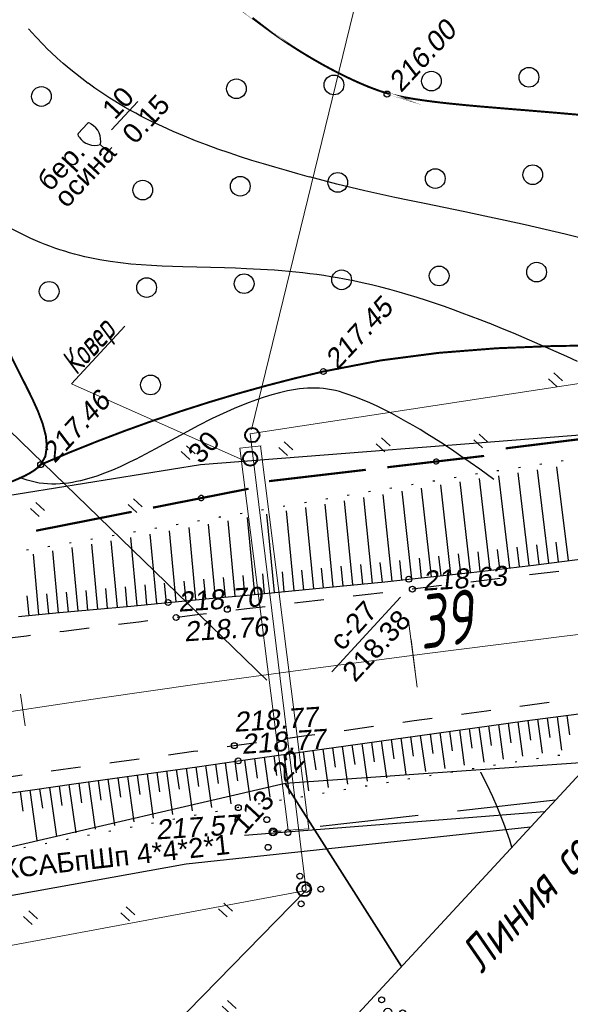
# Model space of a CAD drawing. Header units: millimetres. Extents: x -10 to 1169, y 1 to 1686.
# Tile 118 of 224: x 950 to 978, y 488 to 538. Entities that reach past the tile are written whole.
import ezdxf
from ezdxf.enums import TextEntityAlignment as Align
from ezdxf.lldxf.tags import DXFTag

# ---------------------------------------------------------------- set-up
doc = ezdxf.new("R2010")
doc.units = ezdxf.units.MM
for name, pattern in [('ADOT1', [1, 0, -1]), ('AHIDDEN1', [2, 0.5, -1.5]), ('AHIDDEN2', [3, 1.5, -1.5]), ('AHIDDEN4', [7, 5, -2]), ('CONTI', [0]), ('PHANTOM2', [1.25, 0.625, -0.125, 0.125, -0.125, 0.125, -0.125])]:
    doc.linetypes.add(name, pattern=pattern)
for name, color, linetype in [('CONTURS', 7, 'Continuous'), ('GPR_PICK', 7, 'Continuous'), ('IZOLINES', 32, 'Continuous'), ('PDIGIT', 170, 'Continuous'), ('PICKETS', 7, 'Continuous'), ('ОБЪЕКТЫ_АВТОДОРОГ', 7, 'Continuous'), ('УЧАСТКИ', 7, 'Continuous')]:
    doc.layers.add(name, color=color, linetype=linetype)
doc.layers.add('СВЯЗЬ', color=170, linetype='Связь', lineweight=30)
doc.styles.add('GPR', font='isocpeui.ttf', dxfattribs={"width": 0.8})
doc.styles.get("Standard").update_dxf_attribs({"font": 'arial.ttf'})
tags = doc.linetypes.add('газ', pattern='A,42.7,-5.08,["Г",Standard,S=2.54,R=0,X=-2.54,Y=-1.27],-3.81', length=51.59).pattern_tags.tags
tags[6] = DXFTag(74, 10)
doc.linetypes.add('Связь', pattern='A,12.5,[130,ltypeshp.shx,S=1,R=-30,X=0,Y=0.9],1,[130,ltypeshp.shx,S=1,R=-30,X=0,Y=0.9],1,[130,ltypeshp.shx,S=1,R=-30,X=0,Y=0.9],4.5', length=19)

# ---------------------------------------------------------------- blocks, each defined once
blk = doc.blocks.new('133')
at = {"layer": 'CONTURS', "color": 7, "linetype": 'Continuous', "const_width": 0.2}
for points in [[(-11, 0), (-2, 0)], [(0, 0), (9, 0)]]:
    blk.add_lwpolyline(points, dxfattribs=at)
at = {"layer": 'CONTURS', "color": 7, "linetype": 'Continuous', "const_width": 0.5}
blk.add_lwpolyline([(-6.791280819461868, -0.0028738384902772, 1), (-6.291280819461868, -0.0028738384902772, 1)], format="xyb", close=True, dxfattribs=at)
blk = doc.blocks.new('401')
at = {"layer": 'CONTURS'}
for p, q in [((0, 0), (0, 1.2)), ((0.8, 0), (0.8, 1.2))]:
    blk.add_line(p, q, dxfattribs=at)
blk = doc.blocks.new('394')
at = {"layer": 'CONTURS', "color": 7, "linetype": 'Continuous'}
for centre, radius in [((0.5222157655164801, 1.348219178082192), 0.3), ((0.029840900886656, 0.0364383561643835), 0.4), ((-1.462204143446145, -0.6558904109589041), 0.3), ((0.9996701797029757, -1.111369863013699), 0.3)]:
    blk.add_circle(centre, radius, dxfattribs=at)
blk = doc.blocks.new('372')
at = {"layer": 'CONTURS'}
blk.add_circle((0, 0), 1, dxfattribs=at)
blk = doc.blocks.new('390_2')
at = {"layer": 'CONTURS', "color": 7}
for p, q in [((0.6991505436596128, 3.473176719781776), (-0.6905651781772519, 3.473176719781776)), ((0.0023088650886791, 1.057788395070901), (0.0023088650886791, 0.0293004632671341)), ((0.0176911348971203, -0.0024620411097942), (0.5792057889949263, -0.0024620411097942))]:
    blk.add_line(p, q, dxfattribs=at)
at = {"layer": 'CONTURS', "color": 7, "linetype": 'Continuous'}
for centre, radius, start, end in [((1.008602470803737, 2.722503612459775), 1.954260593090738, 167.2458957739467, 239.3760234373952), ((-19.93655262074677, 7.463485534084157), 19.5207581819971, 347.245895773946, 347.6983439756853), ((-0.6490946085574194, 3.257555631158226), 0.2199581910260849, 101.9407673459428, 167.6983439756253), ((-0.6905651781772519, 3.453655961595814), 0.0195207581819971, 90, 101.9407673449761), ((-1.008911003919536, 2.722503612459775), 1.954260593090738, 300.6239765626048, 12.75410422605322), ((0.6487860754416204, 3.257555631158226), 0.2199581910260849, 12.30165602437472, 76.96725551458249), ((19.93624408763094, 7.463485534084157), 19.5207581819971, 192.3016560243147, 192.7541042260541)]:
    blk.add_arc(centre, radius, start, end, dxfattribs=at)
blk = doc.blocks.new('пкк')
at = {"layer": 'ОБЪЕКТЫ_АВТОДОРОГ', "lineweight": 15, "ltscale": 200}
blk.add_line((-0.0110175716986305, -0.8223418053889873), (-0.0083168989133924, 0.8046021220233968), dxfattribs=at)
blk = doc.blocks.new('пк')
at = {"layer": 'ОБЪЕКТЫ_АВТОДОРОГ', "linetype": 'Continuous', "lineweight": 25, "xscale": 2, "yscale": 2, "zscale": 2}
blk.add_blockref('пкк', (0.0027216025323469, 0.0077388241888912), dxfattribs=at)

msp = doc.modelspace()

# ---------------------------------------------------------------- linework, layer by layer
at = {"linetype": 'Continuous', "lineweight": 40}
for centre in [(962.2482551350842, 516.7203204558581), (962.142234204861, 515.5304077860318), (964.8779919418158, 493.675497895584)]:
    msp.add_circle(centre, 0.3621330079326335, dxfattribs=at)
at = {"layer": 'CONTURS', "color": 0, "linetype": 'CONTI', "lineweight": 15}
for p, q in [((916.4411802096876, 549.4679367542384), (962.9818623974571, 504.285938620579)), ((962.2175568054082, 517.0145660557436), (968.6705949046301, 543.4531618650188)), ((953.0732776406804, 519.3216701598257), (955.7857403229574, 522.2571395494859)), ((961.9382016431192, 515.385382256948), (953.0732776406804, 519.3216701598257)), ((966.2792055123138, 504.7104054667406), (969.7701033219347, 508.488309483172)), ((966.2792055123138, 504.7104054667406), (966.2792055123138, 504.7104054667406)), ((964.968347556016, 493.6011076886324), (957.9469673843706, 486.429414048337))]:
    msp.add_line(p, q, dxfattribs=at)
at = {"layer": 'CONTURS', "color": 1, "linetype": 'газ', "lineweight": 15}
for p, q in [((962.1235280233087, 516.7875806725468), (1000.2008490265, 522.6268984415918)), ((964.9797825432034, 493.5973486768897), (962.1365181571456, 516.7891857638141)), ((961.6212336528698, 516.0501887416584), (962.7097017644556, 516.1775283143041)), ((961.6225518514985, 516.0637767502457), (964.0698787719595, 496.6609396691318)), ((962.6712045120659, 516.172610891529), (965.1222885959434, 496.7399863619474)), ((964.0693339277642, 496.6668216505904), (965.1222885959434, 496.7399863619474)), ((914.5959177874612, 484.2435342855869), (964.9797825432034, 493.5973486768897))]:
    msp.add_line(p, q, dxfattribs=at)
at = {"layer": 'CONTURS', "lineweight": -2}
for p, q in [((976.3017971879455, 510.1021759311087), (975.736790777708, 514.8103514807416)), ((977.2942865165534, 510.2245071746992), (976.7154865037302, 514.958320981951)), ((978.2866123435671, 510.3481576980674), (977.6959853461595, 515.1065670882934)), ((973.3224864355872, 509.7504553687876), (972.7997745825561, 514.3512480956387)), ((974.3156062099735, 509.8675583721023), (973.776824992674, 514.511590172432)), ((975.3087016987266, 509.9848671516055), (974.7566316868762, 514.6621596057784)), ((970.3406669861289, 509.4206785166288), (969.8606777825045, 513.868905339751)), ((971.3346068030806, 509.5306041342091), (970.8402972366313, 514.0296714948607)), ((972.3285466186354, 509.6405297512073), (971.8204413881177, 514.1905268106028)), ((967.3563745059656, 509.114156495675), (966.9253267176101, 513.3846905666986)), ((968.3513987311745, 509.2137897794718), (967.9046985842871, 513.5479245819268)), ((969.3461868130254, 509.3157538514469), (968.883002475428, 513.7084664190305)), ((964.3702271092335, 508.8262185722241), (963.978340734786, 512.8799235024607)), ((965.3657577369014, 508.9206578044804), (964.9620112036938, 513.0484136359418)), ((966.3611518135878, 509.0165255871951), (965.9446559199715, 513.2167246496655)), ((961.3833381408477, 508.5460510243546), (961.0198085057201, 512.3731336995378)), ((962.3789862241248, 508.6392438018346), (962.0071625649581, 512.5422704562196)), ((963.3746261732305, 508.732523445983), (962.9933985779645, 512.711210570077)), ((958.3967380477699, 508.2628313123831), (958.0555505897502, 511.861814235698)), ((959.3921680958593, 508.3583248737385), (959.0437082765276, 512.0324640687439)), ((960.3877127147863, 508.4526164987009), (960.0317886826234, 512.2031001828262)), ((955.4101246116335, 507.9797572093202), (955.0951665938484, 511.3505950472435)), ((956.4057954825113, 508.0727062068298), (956.0813581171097, 511.5208933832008)), ((957.4012849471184, 508.1675783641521), (957.0682296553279, 511.6913135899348)), ((952.4225980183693, 507.7064794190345), (952.1327062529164, 510.8468392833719)), ((953.4184993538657, 507.7969256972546), (953.1210358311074, 511.0131689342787)), ((954.4143674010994, 507.8877377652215), (954.1084025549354, 511.1801950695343)), ((974.8121539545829, 509.9262127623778), (974.695919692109, 510.9194345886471)), ((975.805249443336, 510.0435215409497), (975.6870617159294, 511.0365128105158)), ((976.7980418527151, 510.163341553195), (976.6777806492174, 511.1560838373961)), ((977.790449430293, 510.2863324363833), (977.6681754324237, 511.2788288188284)), ((951.4266737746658, 507.6162857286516), (951.1436068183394, 510.6803754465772)), ((973.8190463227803, 509.8090068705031), (973.7049755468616, 510.8024794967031)), ((964.8679924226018, 508.8734381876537), (964.7712007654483, 509.8687428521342)), ((965.8634547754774, 508.968591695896), (965.7654363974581, 509.9637763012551)), ((966.8587631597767, 509.0653410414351), (966.7592047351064, 510.0603727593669)), ((967.8538866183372, 509.1639731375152), (967.7524049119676, 510.1588105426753)), ((968.8487927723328, 509.2647718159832), (968.7450922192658, 510.2593803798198)), ((958.8944530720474, 508.3105780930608), (958.8000551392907, 509.3061126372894)), ((959.8899404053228, 508.4054706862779), (959.7954931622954, 509.4010005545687)), ((960.885525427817, 508.4993337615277), (960.7910052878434, 509.4948567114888)), ((961.8811621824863, 508.5926474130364), (961.7864612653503, 509.5881531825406)), ((962.8768061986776, 508.6858836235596), (962.7816952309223, 509.6813503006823)), ((963.872426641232, 508.7793710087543), (963.7766198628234, 509.774770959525)), ((953.9164333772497, 507.8423317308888), (953.8241182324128, 508.8380615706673)), ((954.912246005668, 507.9337474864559), (954.8194624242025, 508.9294337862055)), ((955.9079600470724, 508.0262317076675), (955.8146031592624, 509.02186441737)), ((956.9035402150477, 508.1201422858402), (956.8096510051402, 509.1157249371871)), ((957.8990114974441, 508.2152048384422), (957.8047719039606, 509.2107543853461)), ((950.9287098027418, 507.5712093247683), (950.8365287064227, 508.5669515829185)), ((951.9246358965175, 507.6613825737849), (951.8326807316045, 508.6571457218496)), ((952.9205486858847, 507.7517025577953), (952.8285398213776, 508.7474607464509)), ((977.2147640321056, 502.3602554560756), (977.3461297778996, 501.3689214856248)), ((977.7103765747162, 502.4263478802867), (977.933793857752, 500.7314862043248)), ((978.2061388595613, 502.4913075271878), (978.3360211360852, 501.4997781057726)), ((973.2510385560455, 501.8228089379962), (973.3868591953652, 500.8320754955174)), ((973.7463617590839, 501.8910359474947), (973.988456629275, 500.1195828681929)), ((974.2417472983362, 501.9588088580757), (974.3766470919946, 500.9679496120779)), ((974.7371328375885, 502.0265817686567), (974.9749287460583, 500.273165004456)), ((975.2325864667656, 502.0938551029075), (975.3664455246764, 501.1028547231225)), ((975.728040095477, 502.1611284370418), (975.961461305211, 500.4259778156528)), ((976.2235957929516, 502.2276457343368), (976.3562783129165, 501.2364871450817)), ((976.7191514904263, 502.2941630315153), (976.9476457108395, 500.5787351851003)), ((969.7844357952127, 501.3404622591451), (970.0428892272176, 499.4875814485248)), ((970.2795989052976, 501.4098416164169), (970.4174782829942, 500.4193925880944)), ((970.7747620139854, 501.4792209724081), (971.0295001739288, 499.6456178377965)), ((971.2699845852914, 501.5481746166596), (971.4072894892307, 500.5576457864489)), ((971.7652071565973, 501.6171282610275), (972.0160207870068, 499.8036393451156)), ((972.260461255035, 501.6858550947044), (972.3970788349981, 500.6952312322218)), ((972.7557153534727, 501.7545819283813), (973.0022702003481, 499.9616163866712)), ((966.3185685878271, 500.8528520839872), (966.4575369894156, 499.8625552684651)), ((966.8136764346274, 500.9226247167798), (967.0835478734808, 498.9992311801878)), ((967.3087896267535, 500.992359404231), (967.4476691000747, 500.0020501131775)), ((967.8039028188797, 501.0620940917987), (968.070196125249, 499.1622521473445)), ((968.2990171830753, 501.1318204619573), (968.4377014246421, 500.1414838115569)), ((968.7941315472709, 501.2015468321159), (969.0566407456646, 499.3252387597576)), ((969.289283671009, 501.2710045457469), (969.4276387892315, 500.2806218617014)), ((962.8526365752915, 500.3657029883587), (963.137057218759, 498.3347765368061)), ((963.3477988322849, 500.4350884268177), (963.486563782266, 499.4447630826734)), ((963.8429610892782, 500.5044738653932), (964.1236284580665, 498.5025304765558)), ((964.3380943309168, 500.5740660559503), (964.4769805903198, 499.5837577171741)), ((964.8332275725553, 500.6436582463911), (965.1100832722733, 498.6702642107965)), ((965.3283441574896, 500.7133688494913), (965.4673045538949, 499.7230709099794)), ((965.8234607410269, 500.783079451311), (966.0967080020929, 498.8361779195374)), ((958.8910496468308, 499.8126851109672), (959.1943094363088, 497.6469727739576)), ((959.3862397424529, 499.8818715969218), (959.5248637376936, 498.8915265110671)), ((959.8814298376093, 499.9510580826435), (960.1791950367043, 497.8229817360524)), ((960.3766395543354, 500.0201039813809), (960.5151997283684, 499.0297499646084)), ((960.8718492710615, 500.0891498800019), (961.1645222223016, 497.9970901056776)), ((961.3670526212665, 500.1582414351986), (961.5056261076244, 499.1678892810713)), ((961.8622559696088, 500.2273329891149), (962.1505943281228, 498.1670414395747)), ((962.3574462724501, 500.296517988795), (962.4960913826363, 499.3061758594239)), ((955.4249436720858, 499.326774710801), (955.5640653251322, 498.336499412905)), ((955.920082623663, 499.3963262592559), (956.2428857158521, 497.097479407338)), ((956.4152292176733, 499.4658233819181), (956.554222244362, 498.4755300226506)), ((956.9103758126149, 499.5353205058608), (957.2262538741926, 497.2837109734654)), ((957.4055377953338, 499.6047079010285), (957.5443971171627, 498.614395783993)), ((957.9006997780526, 499.6740952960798), (958.2101730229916, 497.4658459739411)), ((958.3958747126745, 499.7433902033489), (958.5346065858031, 498.7530602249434)), ((951.959094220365, 498.8390377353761), (952.3108930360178, 496.3413202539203)), ((952.454203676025, 498.9087989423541), (952.5936372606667, 497.918567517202)), ((952.9493131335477, 498.9785601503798), (953.2937177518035, 496.5319700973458)), ((953.4444341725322, 499.048239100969), (953.583778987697, 498.0579951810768)), ((953.939555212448, 499.1179180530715), (954.276655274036, 496.7214440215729)), ((954.4346799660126, 499.1875706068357), (954.5739206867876, 498.1973120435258)), ((954.9298047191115, 499.2572231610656), (955.2595982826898, 496.910852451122)), ((950.473776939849, 498.6296754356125), (950.6133367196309, 497.639461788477)), ((950.9688776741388, 498.6994985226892), (951.328047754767, 496.1506662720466)), ((951.4639859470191, 498.7692681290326), (951.6034904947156, 497.7790466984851))]:
    msp.add_line(p, q, dxfattribs=at)
at = {"layer": 'CONTURS', "linetype": 'AHIDDEN1', "const_width": 0.1, "flags": 128}
for points in [[(910.9664202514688, 506.0819008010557), (913.7034232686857, 506.4582141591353), (916.4342908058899, 506.8621105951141), (919.1590228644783, 507.293590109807), (921.877619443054, 507.7526527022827), (924.5900805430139, 508.2392983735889), (927.2964061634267, 508.7535271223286), (929.9965963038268, 509.295338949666), (932.6906509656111, 509.8647338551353), (935.3785701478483, 510.4617118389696), (938.0603538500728, 511.0862729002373), (939.1711262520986, 511.3371829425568), (940.2902116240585, 511.5697170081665), (941.4135995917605, 511.7937631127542), (942.5372797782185, 512.0192092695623), (943.6572418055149, 512.2559434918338), (944.769475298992, 512.5138537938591), (945.869969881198, 512.8028281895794), (946.9547151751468, 513.1327546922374), (948.0197008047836, 513.5135213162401), (949.060916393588, 513.955016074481), (949.318933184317, 514.0687057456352), (949.58949215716, 514.1801102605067), (949.866853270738, 514.2911621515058), (950.1452764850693, 514.4037939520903), (950.4190217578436, 514.5199381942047), (950.6823490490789, 514.6415274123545), (950.9295183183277, 514.7704941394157), (951.1547895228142, 514.9087709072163), (951.3524226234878, 515.0582902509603), (951.5166775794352, 515.2209847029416), (951.7520223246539, 515.6400491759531), (951.8304356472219, 516.1355932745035), (951.7772480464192, 516.6930200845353), (951.6177900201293, 517.2977326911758), (951.3773920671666, 517.9351341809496), (951.0813846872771, 518.5906276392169), (950.7550983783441, 519.249616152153), (950.4238636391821, 519.897502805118), (950.113010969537, 520.5196906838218), (949.8478708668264, 521.1015828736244), (949.4441373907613, 522.0002692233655), (948.9957775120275, 522.8851799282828), (948.5067525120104, 523.7551572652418), (947.9810236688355, 524.6090435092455), (947.4225522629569, 525.4456809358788), (946.8352995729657, 526.2639118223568), (946.223226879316, 527.0625784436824), (945.5902954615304, 527.8405230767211), (944.9404665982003, 528.5965879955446), (944.2777015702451, 529.3296154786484), (943.6355556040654, 529.9867023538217), (942.9608372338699, 530.6140314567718), (942.2592102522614, 531.2167496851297), (941.5363384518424, 531.8000039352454), (940.7978856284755, 532.3689411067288), (940.0495155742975, 532.9287080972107), (939.296892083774, 533.4844518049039), (938.5456789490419, 534.0413191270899), (937.8015399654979, 534.6044569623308), (937.0701389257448, 535.1790122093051), (936.7533723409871, 535.4338493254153), (936.436514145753, 535.6885728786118), (936.1195643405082, 535.9431828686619), (935.8025229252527, 536.1976792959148), (935.4853898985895, 536.4520621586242), (935.1681652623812, 536.7063314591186), (934.8508490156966, 536.9604871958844), (934.5334411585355, 537.2145293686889), (934.2159416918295, 537.4684579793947), (933.8983506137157, 537.7222730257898)], [(951.5166775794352, 515.2209847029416), (952.9284923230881, 515.8190679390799), (954.3453320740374, 516.3893601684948), (955.767196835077, 516.9318613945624), (957.1940866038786, 517.4465716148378), (958.6260013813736, 517.9334908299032), (960.0629411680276, 518.3926190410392), (961.5049059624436, 518.8239562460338), (962.9518957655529, 519.2275024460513), (964.4039105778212, 519.6032576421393), (965.8609503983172, 519.9512218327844), (968.7663116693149, 520.5129098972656), (971.7049165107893, 520.8963530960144), (974.6709423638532, 521.1313490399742), (977.658566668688, 521.2476953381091), (980.6619668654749, 521.2751896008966), (983.6753203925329, 521.2436294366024), (986.6928046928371, 521.1828124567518), (989.708597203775, 521.1225362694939), (992.7168753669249, 521.0925984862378), (995.711816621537, 521.1227967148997), (997.5550737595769, 521.1560500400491), (998.8526666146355, 521.1678744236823)]]:
    msp.add_lwpolyline(points, dxfattribs=at)
at = {"layer": 'CONTURS'}
msp.add_lwpolyline([(955.1016624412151, 532.2161163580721), (956.4381927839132, 533.6625303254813)], dxfattribs=at)
at = {"layer": 'CONTURS', "linetype": 'ADOT1', "flags": 128}
for points in [[(995.4928515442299, 517.5318301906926), (994.0538239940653, 517.419056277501), (987.3338206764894, 516.6915990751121), (980.6291675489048, 515.8028387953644), (973.9361102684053, 514.7907982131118), (967.2508944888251, 513.6935001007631), (960.5697658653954, 512.5489672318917), (953.8889700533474, 511.395222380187), (947.2047527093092, 510.2702883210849), (940.5133594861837, 509.2121878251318), (933.8110360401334, 508.2589436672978), (929.4061434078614, 507.6793637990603), (925.0003155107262, 507.1067384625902), (920.5935523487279, 506.5410676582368), (916.1858539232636, 505.982351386), (911.7772202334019, 505.4305896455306), (907.367651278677, 504.8857824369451), (902.9571470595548, 504.3479297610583), (898.5457075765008, 503.8170316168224), (894.1333328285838, 503.2930880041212), (889.7200228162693, 502.7760989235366)], [(980.0262754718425, 500.7936605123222), (978.3867165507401, 500.5487289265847), (974.1696996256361, 499.8954950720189), (969.9563920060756, 499.2205907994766), (965.7469894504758, 498.5250799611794), (961.5416877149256, 497.8100264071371), (959.4984078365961, 497.4489761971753), (957.4575107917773, 497.0733537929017), (955.4183449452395, 496.6871706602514), (953.3802586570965, 496.2944382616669), (951.3426002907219, 495.8991680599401), (949.3047182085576, 495.5053715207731), (947.2659607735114, 495.1170601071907), (945.2256763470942, 494.7382452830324), (943.1832132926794, 494.3729385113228), (941.1379199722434, 494.0251512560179), (938.1979850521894, 493.5483478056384), (935.2548269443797, 493.0876196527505), (932.3086703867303, 492.643282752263), (929.3597401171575, 492.2156530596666), (926.4082608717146, 491.8050465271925), (923.4544573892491, 491.4117791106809), (920.4985544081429, 491.0361667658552), (917.5407766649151, 490.6785254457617), (914.5813488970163, 490.3391711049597), (911.6204958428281, 490.0184196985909), (909.434370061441, 489.7935111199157), (907.2471823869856, 489.5783331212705), (905.058932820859, 489.3728857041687), (902.8696213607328, 489.1771688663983), (900.6792480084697, 488.9911826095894), (898.4878127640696, 488.8149269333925), (896.29531562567, 488.6484018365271), (894.1017565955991, 488.4916073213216), (891.90713567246, 488.344543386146), (889.7114528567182, 488.2072100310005)]]:
    msp.add_lwpolyline(points, dxfattribs=at)
at = {"layer": 'CONTURS', "linetype": 'AHIDDEN2', "flags": 128}
for points in [[(989.7094583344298, 511.2729519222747), (989.2177635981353, 511.2110475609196), (984.5072074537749, 510.626812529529), (979.795910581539, 510.0487351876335), (975.0842661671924, 509.4742920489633), (970.372667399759, 508.9009596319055), (969.174172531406, 508.7557453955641), (967.9755316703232, 508.6117082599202), (966.776783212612, 508.4685378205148), (965.57796555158, 508.3259236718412), (964.3791170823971, 508.1835554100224), (963.1802761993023, 508.041122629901), (961.9814812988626, 507.898314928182), (960.7827707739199, 507.7548218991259), (959.5841830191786, 507.6103331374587), (958.3857564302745, 507.46453823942), (956.4876436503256, 507.2314378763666), (954.5897491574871, 506.9965281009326), (952.692056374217, 506.7599586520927), (950.7945487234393, 506.5218792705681), (948.8972096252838, 506.2824396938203), (947.00002250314, 506.0417896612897), (945.1029707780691, 505.8000789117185), (943.2060378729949, 505.5574571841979), (941.3092072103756, 505.3140742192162), (939.412462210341, 505.0700797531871), (936.5875892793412, 504.6983860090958), (933.7641956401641, 504.3140838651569), (930.9417655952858, 503.9216628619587), (928.119783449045, 503.5256125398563), (925.2977335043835, 503.1304224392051), (922.4751000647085, 502.7405821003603), (919.6513674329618, 502.3605810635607), (916.8260199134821, 501.9949088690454), (913.9985418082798, 501.6480550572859), (911.1684174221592, 501.3245091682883), (909.0353375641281, 501.0943704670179), (906.9014391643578, 500.871510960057), (904.7667222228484, 500.6559306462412), (902.6311867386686, 500.4476295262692), (900.4948327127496, 500.2466075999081), (898.3576601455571, 500.0528648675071), (896.2196690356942, 499.8664013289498), (894.0808593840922, 499.6872169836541), (891.9412311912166, 499.5153118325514), (889.8007844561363, 499.3506858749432)], [(889.573930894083, 491.9410436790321), (891.735408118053, 492.0508699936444), (893.8954094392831, 492.1736283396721), (896.0539348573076, 492.3093187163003), (898.2109843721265, 492.4579411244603), (900.3665579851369, 492.6194955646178), (902.5206556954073, 492.7939820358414), (904.6732775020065, 492.9814005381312), (906.8244234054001, 493.1817510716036), (908.9740934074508, 493.3950336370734), (911.122287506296, 493.6212482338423), (914.0801277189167, 493.9670500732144), (917.0328266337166, 494.3572035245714), (919.9813853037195, 494.7832359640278), (922.926804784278, 495.2366747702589), (925.8700861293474, 495.7090473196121), (928.8122303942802, 496.1918809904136), (931.754238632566, 496.6767031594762), (934.6971118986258, 497.1550412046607), (937.641851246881, 497.6184225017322), (940.5894577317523, 498.0583744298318), (942.6632946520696, 498.3559987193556), (944.7375248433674, 498.6509317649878), (946.8120923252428, 498.9435516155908), (948.8869411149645, 499.2342363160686), (950.9620152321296, 499.5233639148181), (953.0372586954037, 499.8113124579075), (955.1126155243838, 500.0984599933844), (957.1880297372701, 500.3851845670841), (959.2634453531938, 500.6718642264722), (961.3388063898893, 500.9588770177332), (963.1653269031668, 501.2123992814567), (964.991734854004, 501.4668360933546), (966.8181037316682, 501.7216132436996), (968.6445070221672, 501.9761565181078), (970.4710182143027, 502.2298917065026), (972.2977107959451, 502.4822445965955), (974.1246582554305, 502.7326409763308), (975.9519340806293, 502.9805066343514), (977.7796117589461, 503.2252673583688), (979.6077647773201, 503.4663489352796), (981.9120608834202, 503.7625787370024), (982.8814256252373, 503.883548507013)]]:
    msp.add_lwpolyline(points, dxfattribs=at)
at = {"layer": 'CONTURS', "linetype": 'Continuous', "flags": 128}
for points in [[(950.3848065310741, 507.5219744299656), (952.2838666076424, 507.6938800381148), (954.1828487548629, 507.8663427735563), (956.0814451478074, 508.0417949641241), (957.9793479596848, 508.222668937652), (959.2004264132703, 508.3401643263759), (960.421710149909, 508.455836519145), (961.6431155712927, 508.5704218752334), (962.8645590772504, 508.6846567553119), (964.0859570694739, 508.7992775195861), (965.307225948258, 508.9150205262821), (966.5282821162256, 509.0326221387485), (967.7490419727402, 509.152818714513), (968.9694219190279, 509.2763466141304), (970.1893383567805, 509.4039421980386), (973.3502002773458, 509.7535204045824), (976.5084570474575, 510.1265874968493), (979.6644517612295, 510.5198458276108)], [(949.0167132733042, 498.4241886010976), (951.1032786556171, 498.7184528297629), (953.1898803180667, 499.012456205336), (955.2765457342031, 499.3060015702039), (957.3633023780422, 499.5988917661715), (959.4501777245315, 499.8909296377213), (961.5371992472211, 500.1819180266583), (963.3555181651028, 500.4359625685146), (965.1736548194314, 500.6915061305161), (966.9917140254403, 500.9477145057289), (968.8098005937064, 501.2037534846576), (970.628019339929, 501.4587888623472), (972.4464750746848, 501.7119864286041), (974.2652726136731, 501.9625119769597), (976.0845167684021, 502.2095313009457), (977.9043123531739, 502.4522101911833), (979.7247641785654, 502.6897144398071)]]:
    msp.add_lwpolyline(points, dxfattribs=at)
at = {"layer": 'CONTURS', "linetype": 'AHIDDEN4'}
msp.add_lwpolyline([(977.6251629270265, 498.1951390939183), (963.3034058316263, 496.5768881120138)], dxfattribs=at)
at = {"layer": 'IZOLINES', "const_width": 0.1000000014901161}
msp.add_lwpolyline([(978.884225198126, 532.9764731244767), (977.6499613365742, 533.0846487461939), (976.4152482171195, 533.1875088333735), (973.9457268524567, 533.3919698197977), (973.0831996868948, 533.469881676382), (972.2215356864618, 533.5563359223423), (971.7912182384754, 533.604305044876), (971.3614141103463, 533.6565154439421), (970.9323165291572, 533.7140200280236), (970.5042079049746, 533.7781549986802), (970.0775206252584, 533.8506859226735), (969.6529689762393, 533.9341125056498), (969.4038069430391, 533.9900295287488), (969.1817589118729, 534.0458033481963), (969.1884259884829, 534.0435365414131), (969.1767849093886, 534.0471359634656), (969.1776771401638, 534.0468037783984), (969.0005599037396, 534.0976952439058), (968.8250464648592, 534.1537360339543), (968.6507739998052, 534.2134469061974), (968.3054620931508, 534.3415366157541), (967.9639092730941, 534.4791002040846), (967.6257165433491, 534.6245629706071), (967.290616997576, 534.7768910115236), (966.9584210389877, 534.935351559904), (966.6289927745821, 535.0994056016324), (966.3022371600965, 535.2686491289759), (965.9780920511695, 535.4427772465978), (965.656522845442, 535.6215604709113), (965.3375186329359, 535.8048281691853), (965.0210892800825, 535.9924564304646), (964.7072631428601, 536.1843588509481), (964.3960852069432, 536.3804793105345), (964.0876155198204, 536.58078614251), (963.7819278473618, 536.7852673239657), (963.479108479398, 536.9939264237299), (963.1792551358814, 537.2067791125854), (962.6973511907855, 537.562620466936), (962.7043474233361, 537.5580829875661), (962.2619939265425, 537.8997392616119)], dxfattribs=at)
at = {"layer": 'IZOLINES'}
for points in [[(979.1372400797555, 526.6736779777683), (978.1247077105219, 526.9236366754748), (977.1100681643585, 527.1647738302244), (976.0934960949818, 527.397514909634), (975.0752073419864, 527.6225304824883), (974.0554728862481, 527.8408317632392), (973.0346371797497, 528.0538871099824), (970.9915404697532, 528.4731075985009), (970.2323041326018, 528.6303984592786), (969.4737104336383, 528.7907265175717), (968.7162350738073, 528.955504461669), (967.9601035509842, 529.1259788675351), (967.9601005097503, 529.1259796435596), (967.960094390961, 529.1259810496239), (967.9600821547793, 529.125983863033), (967.9601141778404, 529.1260394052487), (967.2487033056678, 529.292702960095), (966.5388246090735, 529.4656844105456), (965.8409740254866, 529.6423846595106), (965.1498424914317, 529.8239618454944), (965.1512211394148, 529.8232462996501), (964.5650321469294, 529.9827893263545), (963.9800259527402, 530.1465643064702), (963.3963849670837, 530.3150836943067), (962.8142451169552, 530.4886545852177), (962.2337904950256, 530.6677070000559), (961.6552582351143, 530.8527891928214), (961.0789420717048, 531.0445558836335), (960.5051948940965, 531.2437513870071), (959.9344303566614, 531.4511889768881), (959.3671233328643, 531.6677274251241), (958.8038089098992, 531.894245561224), (958.2450795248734, 532.1316157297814), (957.6915799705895, 532.3806772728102), (957.1440001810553, 532.642211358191), (956.8726304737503, 532.7778910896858), (956.6029990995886, 532.9169535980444), (956.335200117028, 533.0594720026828), (956.0693285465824, 533.2055124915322), (955.8054800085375, 533.3551340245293), (955.5437503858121, 533.5083881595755), (955.2842355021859, 533.6653189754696), (955.0270308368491, 533.8259630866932), (954.7722312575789, 533.9903497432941), (954.5199307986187, 534.1585010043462), (954.2702224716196, 534.3304319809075), (953.9214091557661, 534.5802486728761), (953.9269505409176, 534.5761787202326), (953.6012407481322, 534.8200185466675), (953.2808163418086, 535.0706516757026), (952.9658910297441, 535.328049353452), (952.6566688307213, 535.5921605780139), (952.3533489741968, 535.8629200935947), (952.0561258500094, 536.1402496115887), (951.8524818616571, 536.33756928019), (951.6558688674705, 536.5340416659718), (951.6578052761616, 536.5328706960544), (951.2682648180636, 536.9397403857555), (950.9036131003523, 537.3456912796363)], [(978.7434648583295, 520.4568296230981), (978.2066178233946, 520.7051801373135), (977.6682072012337, 520.9501008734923), (977.128238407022, 521.1915432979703), (976.58667095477, 521.429352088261), (976.0434609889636, 521.6633557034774), (975.4985603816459, 521.893362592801), (974.9519158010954, 522.1191567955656), (974.2621022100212, 522.3966686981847), (974.2574484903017, 522.3985115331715), (974.2574480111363, 522.3985117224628), (974.2574470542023, 522.3985121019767), (974.2574451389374, 522.3985128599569), (974.257441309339, 522.3985143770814), (974.2567675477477, 522.3983133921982), (973.8072292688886, 522.574906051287), (973.3562290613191, 522.7477005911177), (972.9038807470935, 522.9168998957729), (972.4501357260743, 523.0822771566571), (971.9949421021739, 523.2435780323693), (971.5382453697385, 523.4005182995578), (971.0799895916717, 523.5527821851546), (970.620119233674, 523.7000219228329), (970.1585817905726, 523.8418592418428), (969.6953313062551, 523.9778896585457), (969.2303327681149, 524.1076904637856), (968.763567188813, 524.230833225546), (968.2950368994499, 524.3469011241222), (967.8247703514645, 524.4555106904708), (967.3800138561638, 524.5507529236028), (966.933619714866, 524.6389158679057), (966.9334830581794, 524.6389415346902), (966.9335654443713, 524.6393016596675), (966.5813056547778, 524.7032145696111), (966.2283403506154, 524.7629782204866), (965.8746648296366, 524.8182458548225), (965.5203445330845, 524.8690714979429), (965.1654470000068, 524.9155457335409), (964.8100399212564, 524.9577932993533), (964.4541893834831, 524.9959699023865), (964.097958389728, 525.0302586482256), (963.7414057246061, 525.0608664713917), (963.3845851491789, 525.0880208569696), (963.0275449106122, 525.1119670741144), (962.6703275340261, 525.132966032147), (961.955528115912, 525.1672349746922), (961.4010741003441, 525.1879519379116), (960.8406233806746, 525.2050160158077), (960.8390889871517, 525.2050585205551), (960.8392195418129, 525.2051983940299), (958.7279829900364, 525.2581961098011), (958.200295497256, 525.2753503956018), (957.6727930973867, 525.2970166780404), (957.1456138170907, 525.3248518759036), (956.6189649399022, 525.360597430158), (956.0931429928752, 525.406050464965), (955.5685516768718, 525.4630189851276), (955.0457137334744, 525.5332596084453), (954.5252720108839, 525.6184001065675), (954.0079754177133, 525.719853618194), (953.7507145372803, 525.777069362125), (953.4945227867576, 525.8387654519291), (953.239506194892, 525.9050246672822), (952.9857698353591, 525.9759062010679), (952.7334157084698, 526.0514438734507), (952.4825410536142, 526.1316465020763), (952.2332368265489, 526.2164988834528), (951.985586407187, 526.3059633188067), (951.7396646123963, 526.399981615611), (951.4955370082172, 526.4984774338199), (951.253259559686, 526.6013588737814), (951.0128785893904, 526.7085211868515), (950.5380574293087, 526.9351665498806), (950.0712412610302, 527.1774158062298)], [(974.4993785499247, 514.4740420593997), (973.7915983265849, 514.9892556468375), (973.7857154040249, 514.9934700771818), (973.7857133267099, 514.9934715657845), (973.7857091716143, 514.9934745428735), (973.7860669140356, 514.9935102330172), (973.3115664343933, 515.329597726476), (972.8336488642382, 515.6607613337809), (972.3520020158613, 515.9864227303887), (971.8137262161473, 516.3402566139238), (971.8085144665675, 516.343626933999), (971.8085127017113, 516.3436280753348), (971.8084850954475, 516.3436265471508), (971.1114775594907, 516.7846501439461), (970.759471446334, 516.9994882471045), (970.4049540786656, 517.2101102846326), (970.0477606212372, 517.4161049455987), (969.6877053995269, 517.616985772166), (969.3245767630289, 517.8121675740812), (968.9581334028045, 518.0009383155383), (968.5881002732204, 518.1824193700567), (968.2141643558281, 518.355507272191), (967.8359710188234, 518.5187844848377), (967.4531232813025, 518.6703751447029), (967.0651915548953, 518.8076973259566), (966.8691113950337, 518.8699186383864), (966.6715513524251, 518.9270634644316), (966.4724678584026, 518.9783509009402), (966.2718559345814, 519.0228287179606), (966.0697860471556, 519.0593901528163), (965.8664568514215, 519.0869325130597), (965.6622235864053, 519.1047078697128), (965.4575429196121, 519.1126692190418), (965.2528526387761, 519.1114492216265), (965.0484881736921, 519.1020073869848), (964.8446756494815, 519.085309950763), (964.6415606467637, 519.0621932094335), (964.4392367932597, 519.0333445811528), (964.2377650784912, 518.9993243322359), (964.037185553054, 518.9605931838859), (963.6389267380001, 518.8705154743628), (963.2445280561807, 518.7655535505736), (962.8539825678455, 518.6475795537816), (962.4672338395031, 518.518082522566), (962.0841874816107, 518.3783026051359), (961.7047171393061, 518.2293099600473), (961.3286668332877, 518.0720570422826), (960.9558513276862, 517.9074150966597), (960.5860554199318, 517.7362008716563), (960.2190326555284, 517.5591970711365), (959.4922330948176, 517.1909208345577), (958.7727500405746, 516.8087008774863), (957.3420735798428, 516.0288393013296), (956.8410514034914, 515.760776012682), (956.3196950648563, 515.4911519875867), (956.3098226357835, 515.4861668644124), (956.309818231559, 515.4861646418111), (956.3095632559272, 515.4861505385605), (955.9279383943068, 515.2975203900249), (955.5426327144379, 515.1167096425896), (955.1530728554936, 514.9455436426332), (954.758723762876, 514.786162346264), (954.3591835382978, 514.6409569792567), (953.9542475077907, 514.5125987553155), (953.5439903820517, 514.4040675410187), (953.336880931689, 514.3582391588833), (953.1285694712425, 514.3186305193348), (952.919182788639, 514.285722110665), (952.7088901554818, 514.260019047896), (952.497909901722, 514.24205219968), (952.2865172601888, 514.2323743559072), (952.075052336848, 514.2315489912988), (951.8639256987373, 514.2401241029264), (951.6536157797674, 514.2585807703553), (951.4446488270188, 514.2872508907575), (951.2375545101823, 514.3262212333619), (951.0328055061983, 514.3752733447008), (950.8307672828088, 514.4339063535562), (950.6316803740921, 514.5014325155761), (950.4356730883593, 514.5770877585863)], [(975.4240028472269, 495.8130093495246), (975.3136110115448, 496.1583266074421), (975.0098313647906, 497.003656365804), (974.6733011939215, 497.8479715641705), (974.6714879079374, 497.8522991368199), (974.6678505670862, 497.8609497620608), (974.6708964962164, 497.8522304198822), (974.4545068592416, 498.3520755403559), (974.4535548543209, 498.3541988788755), (974.4516490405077, 498.3584447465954), (974.4541974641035, 498.3542257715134), (974.1624707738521, 498.9756248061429), (973.8447053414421, 499.5960781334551), (973.8425096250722, 499.6001772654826), (973.8381087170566, 499.6083704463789)]]:
    msp.add_lwpolyline(points, dxfattribs=at)
at = {"layer": 'PDIGIT', "color": 7, "lineweight": -2}
for p, q in [((969.8434268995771, 509.3682161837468), (969.737346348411, 510.3625737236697)), ((970.8376368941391, 509.4756413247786), (970.7293837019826, 510.469764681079)), ((971.8315767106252, 509.5855669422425), (971.7214746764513, 510.5794872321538)), ((972.8255165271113, 509.6954925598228), (972.7135766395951, 510.6892075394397))]:
    msp.add_line(p, q, dxfattribs=at)
at = {"layer": 'PICKETS', "color": 7, "lineweight": -2}
for centre in [(969.083074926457, 534.0341652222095), (965.8609503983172, 519.9512218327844), (951.5166775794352, 515.2209847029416), (970.1893383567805, 509.4039421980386), (970.372667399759, 508.9009596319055), (957.9793479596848, 508.222668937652), (960.9834441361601, 507.8798918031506), (958.3857564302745, 507.46453823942), (961.3388063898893, 500.9588770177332), (961.5371992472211, 500.1819180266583), (961.5416877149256, 497.8100264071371), (963.3066611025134, 496.5535651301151)]:
    msp.add_circle(centre, 0.15, dxfattribs=at)
at = {"layer": 'ОБЪЕКТЫ_АВТОДОРОГ', "color": 0, "lineweight": 30}
msp.add_line((949.1613573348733, 467.3911650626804), (1026.177639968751, 550.7393864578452), dxfattribs=at)
at = {"layer": 'ОБЪЕКТЫ_АВТОДОРОГ', "color": 0, "linetype": 'PHANTOM2', "lineweight": 15, "ltscale": 200}
msp.add_lwpolyline([(923.7145154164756, 498.8838652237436), (927.1746582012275, 499.3438534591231), (930.7223988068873, 499.8320863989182), (934.3606220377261, 500.3482321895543), (938.0922126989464, 500.8919589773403), (941.9200555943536, 501.4629349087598), (945.8657886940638, 502.0617515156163), (950.0260626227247, 502.6926938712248), (954.5162811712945, 503.3609704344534), (959.4518481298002, 504.0717896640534), (964.9481672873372, 504.8303600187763), (971.1206424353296, 505.64188995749), (978.0846773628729, 506.5115879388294), (985.9556758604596, 507.4446624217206)], dxfattribs=at)
at = {"layer": 'СВЯЗЬ', "linetype": 'Связь', "lineweight": 30}
msp.add_lwpolyline([(976.356015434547, 496.8216478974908), (958.8924921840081, 494.9475117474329), (897.6619044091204, 483.8743604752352), (872.1957868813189, 481.215712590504), (796.7318284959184, 481.8530921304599), (763.8427303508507, 481.3219425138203), (736.3621573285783, 482.6056486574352), (671.0443871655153, 488.1098578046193), (639.7139349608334, 494.2152318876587), (614.2335687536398, 498.5698060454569), (578.2818252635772, 501.7050966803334), (562.4002244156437, 504.3178430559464), (528.7172696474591, 514.0720861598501), (475.4877485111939, 535.4965857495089), (449.4616122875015, 542.6057238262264), (410.286179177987, 548.9367118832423), (393.4455738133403, 553.1562556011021), (339.3811256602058, 553.8321507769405), (333.7457045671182, 553.3910799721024), (309.3883394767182, 548.8471722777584), (285.1531596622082, 542.7366631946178), (257.4213881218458, 526.2768654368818)], dxfattribs=at)
at = {"layer": 'УЧАСТКИ', "color": 6, "linetype": 'Continuous', "lineweight": -2}
for p, q in [((995.9763057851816, 518.0550319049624), (959.6262453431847, 515.2078814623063)), ((959.6262453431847, 515.2078814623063), (873.0315727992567, 501.3719974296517)), ((979.3963782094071, 500.1119758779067), (963.9159644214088, 499.0445182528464)), ((963.9159644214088, 499.0445182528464), (939.6391157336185, 493.4154137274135)), ((963.9159644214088, 499.0445182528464), (969.8203990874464, 489.7487020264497)), ((969.8203990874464, 489.7487020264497), (963.9159644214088, 499.0445182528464)), ((961.8543356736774, 496.4155475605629), (977.0821607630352, 497.6074936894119))]:
    msp.add_line(p, q, dxfattribs=at)

# ---------------------------------------------------------------- block references
at = {"layer": 'CONTURS', "lineweight": -2, "yscale": 0.5}
for name, p, xscale, zscale, rotation in [('372', (971.3393824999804, 534.6910815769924), 0.5, 0.5, 47.26113010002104), ('372', (976.285276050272, 534.886368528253), 0.5, 0.5, 47.26113010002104), ('372', (961.4475954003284, 534.3005076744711), 0.5, 0.5, 47.26113010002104), ('372', (966.3934889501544, 534.4957946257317), 0.5, 0.5, 47.26113010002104), ('372', (951.5558083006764, 533.9099337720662), 0.5, 0.5, 47.26113010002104), ('390_2', (954.9287261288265, 531.1119806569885), 0.5, 0.5, 47.26113010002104), ('372', (971.5346694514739, 529.74518802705), 0.5, 0.5, 47.26113010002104), ('372', (976.4805630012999, 529.9404749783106), 0.5, 0.5, 47.26113010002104), ('372', (956.6969888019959, 529.1593271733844), 0.5, 0.5, 47.26113010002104), ('372', (961.6428823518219, 529.3546141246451), 0.5, 0.5, 47.26113010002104), ('372', (966.5887759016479, 529.5499010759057), 0.5, 0.5, 47.26113010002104), ('372', (966.7840628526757, 524.6040075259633), 0.5, 0.5, 47.26113010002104), ('372', (971.7299564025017, 524.799294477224), 0.5, 0.5, 47.26113010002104), ('372', (976.6758499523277, 524.9945814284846), 0.5, 0.5, 47.26113010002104), ('372', (956.8922757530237, 524.2134336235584), 0.5, 0.5, 47.26113010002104), ('372', (961.8381693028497, 524.4087205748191), 0.5, 0.5, 47.26113010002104), ('372', (951.9463822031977, 524.0181466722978), 0.5, 0.5, 47.26113010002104), ('372', (957.0875627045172, 519.2675400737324), 0.5, 0.5, 47.26113010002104), ('401', (977.7139794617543, 519.1770080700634), 0.5, 0.5, 47.26113010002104), ('133', (980.0157458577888, 516.6579678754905), 0.5495262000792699, 0.54952620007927, 187.0736037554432), ('401', (964.0328410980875, 515.679562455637), 0.5, 0.5, 47.26113010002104), ('401', (968.9787346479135, 515.8748494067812), 0.5, 0.5, 47.26113010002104), ('401', (973.9246281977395, 516.0701363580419), 0.5, 0.5, 47.26113010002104), ('401', (959.0869475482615, 515.4842755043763), 0.5, 0.5, 47.26113010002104), ('133', (968.0100703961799, 514.9607277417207), 0.5495270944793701, 0.54952709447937, 186.7030395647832), ('133', (956.1334492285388, 512.8267098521), 0.549528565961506, 0.5495285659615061, 191.1771415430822), ('401', (956.3895011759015, 512.7901621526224), 0.5, 0.5, 47.26113010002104), ('401', (951.4436076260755, 512.5948752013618), 0.5, 0.5, 47.26113010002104), ('394', (963.3066611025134, 496.5535651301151), 0.5, 0.5, 47.26113010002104), ('394', (964.9836023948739, 493.6842454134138), 0.5, 0.5, 47.26113010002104), ('401', (960.9695238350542, 492.2666076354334), 0.5, 0.5, 47.26113010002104), ('401', (951.0777367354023, 491.8760337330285), 0.5, 0.5, 47.26113010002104), ('401', (956.0236302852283, 492.0713206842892), 0.5, 0.5, 47.26113010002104), ('394', (969.1313928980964, 487.4031640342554), 0.5, 0.5, 47.26113010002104), ('401', (961.1648107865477, 487.3207140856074), 0.5, 0.5, 47.26113010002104)]:
    msp.add_blockref(name, p, dxfattribs=dict(at, xscale=xscale, zscale=zscale, rotation=rotation))
at = {"layer": 'ОБЪЕКТЫ_АВТОДОРОГ', "color": 0, "linetype": 'PHANTOM2', "lineweight": 15}
for name, p, rotation in [('пк', (970.4195200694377, 505.5497094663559), 7.490037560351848), ('пкк', (970.4195200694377, 505.5497094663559), 7.490037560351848), ('пкк', (950.6126256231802, 502.7799916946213), 8.465160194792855)]:
    msp.add_blockref(name, p, dxfattribs=dict(at, rotation=rotation))

# ---------------------------------------------------------------- texts
at = {"layer": 'CONTURS', "lineweight": -2}
for s, height, rotation, p in [('10', 0.9999999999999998, 47.26113010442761, (955.2768824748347, 532.6826006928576)), ('0.15', 0.9999999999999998, 47.26113010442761, (956.2991703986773, 531.434226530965)), ('осина', 0.9999999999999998, 47.26113010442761, (952.8381421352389, 528.2003179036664)), ('бер.', 0.9999999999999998, 47.26113010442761, (951.9899407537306, 529.034733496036)), ('МКСАБпШп 4*4*2*1', 1, 6.336859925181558, (948.4780979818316, 494.057968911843))]:
    msp.add_text(s, height=height, rotation=rotation, dxfattribs=at).set_placement(p)
at = {"layer": 'GPR_PICK', "style": 'GPR', "width": 0.7}
msp.add_text('Ковер', height=1.25, rotation=47.26113010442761, dxfattribs=at).set_placement((954.3614598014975, 520.8362227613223), align=Align.CENTER)
at = {"layer": 'PDIGIT', "color": 7, "lineweight": -2}
for s, height, rotation, oblique, p in [('216.00', 1, 47.26113010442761, 10, (969.7896311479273, 534.0620633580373)), ('217.45', 1, 47.26113010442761, 10, (966.5675066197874, 519.9791199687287)), ('217.46', 1, 47.26113010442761, 10, (952.2232338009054, 515.2488828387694)), ('218.63', 0.9999999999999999, 3.711130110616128, 10.00000000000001, (970.9199677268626, 508.8185030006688)), ('218.70', 0.9999999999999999, 3.711130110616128, 10.00000000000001, (958.5106625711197, 507.7560804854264)), ('218.76', 0.9999999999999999, 3.711130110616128, 10.00000000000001, (958.8148713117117, 506.2479579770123)), ('218.77', 0.9999999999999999, 3.711130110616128, 10.00000000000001, (961.3417910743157, 501.6560296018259)), ('218.77', 0.9999999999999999, 3.711130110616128, 10.00000000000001, (961.7291627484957, 500.535538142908)), ('217.57', 0.9999999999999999, 3.711130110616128, 10.00000000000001, (957.3793940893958, 496.1916647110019))]:
    msp.add_text(s, height=height, rotation=rotation, dxfattribs=dict(at, oblique=oblique)).set_placement(p)
at = {"layer": 'PDIGIT', "color": 7}
for s, p in [('с-27', (966.8217387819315, 505.7236481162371)), ('218.38', (967.4649159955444, 504.1304993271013))]:
    msp.add_text(s, height=0.9999999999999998, rotation=47.26113010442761, dxfattribs=at).set_placement(p)
at = {"layer": 'ОБЪЕКТЫ_АВТОДОРОГ', "color": 0, "linetype": 'ByBlock', "style": 'GPR', "width": 0.8}
msp.add_text('Линия соединения с листом 5', height=1.75, rotation=46.72608498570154, dxfattribs=at).set_placement((973.8844442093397, 489.3400414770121))
at = {"layer": 'ОБЪЕКТЫ_АВТОДОРОГ', "style": 'GPR', "width": 0.7}
msp.add_text('39', height=2.722458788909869, rotation=7.490037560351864, dxfattribs=at).set_placement((972.1896636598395, 506.0197048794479), align=Align.CENTER)
at = {"layer": 'УЧАСТКИ', "color": 6, "lineweight": -2}
for s, p in [('30', (959.6262453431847, 515.2078814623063)), ('22', (963.9159644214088, 499.0445182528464)), ('2', (963.9159644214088, 499.0445182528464)), ('113', (961.8543356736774, 496.4155475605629))]:
    msp.add_text(s, height=0.9999999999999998, rotation=47.26113010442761, dxfattribs=at).set_placement(p)

doc.saveas('drawing.dxf')
